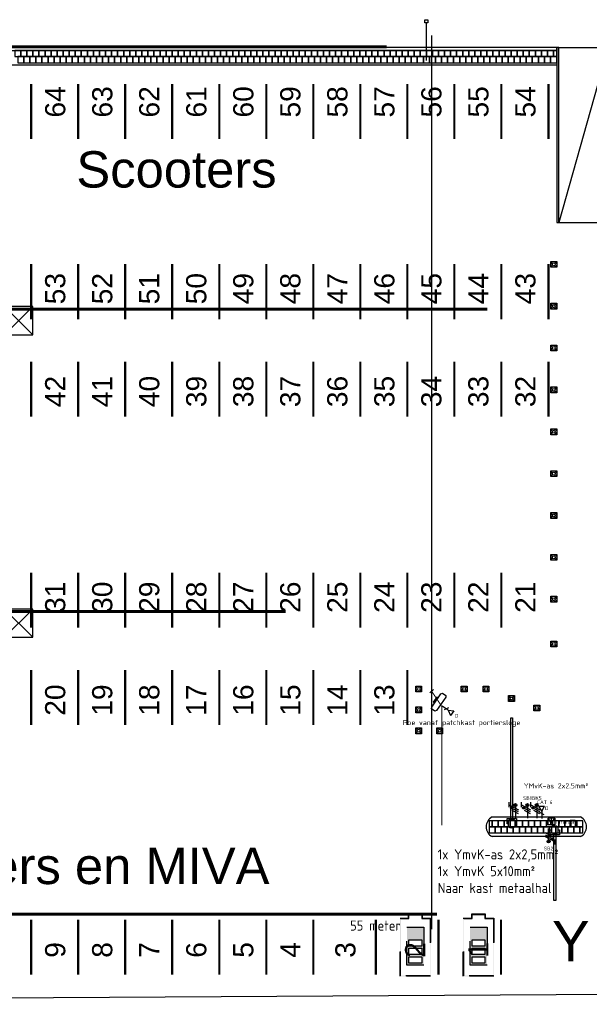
# Model space of a CAD drawing. Header units: millimetres. Extents: x 78245 to 370331, y -43659 to 214111.
# Tile 31 of 64: x 242807 to 271034, y -16599 to 32220. Entities that reach past the tile are written whole.
import ezdxf
from ezdxf.enums import TextEntityAlignment as Align
from ezdxf.lldxf.tags import DXFTag

# ---------------------------------------------------------------- set-up
doc = ezdxf.new("R2010")
doc.units = ezdxf.units.MM
doc.header["$LTSCALE"] = 100
doc.linetypes.add('ACAD_ISO03W100', pattern=[30, 12, -18])
for name, color, linetype in [('FM', 7, 'Continuous'), ('T--_90--_BETONRAND', 8, 'Continuous'), ('T--L90--_WEGEN', 8, 'Continuous'), ('T--L9032_HEKWERK', 210, 'FENCELINE1'), ('T--L9034_TOEGANGEN en lantaarnpalen--', 5, 'Continuous'), ('T--L9052_1988_Hemelwater_Afvoer', 153, 'HEMELWATER_AFVOER'), ('T--L9066_TRANSP_VOORZ_Auto', 8, 'ACAD_ISO03W100'), ('T--L9072_Bewegw_Wayfinding', 5, 'Continuous'), ('T--T9021--_Bouwdelen', 7, 'Continuous'), ('T--T9034_Toegangen', 1, 'Continuous'), ('T--T9041_VERHARDING_Parkeerplaats', 1, 'Continuous'), ('T--T9066_TRANSP_VOORZ_Auto', 170, 'Continuous'), ('T--WL9052--_Riolering', 200, 'VUIL_WATER_AFVOER'), ('T-EL906132--', 240, 'ELEKTRA'), ('T-EL906222--', 240, 'ELEKTRA'), ('T-EL906423--', 240, 'Continuous'), ('T-EL906441--', 240, 'ELEKTRA')]:
    doc.layers.add(name, color=color, linetype=linetype)
doc.styles.add('KW1C', font='arial.ttf', dxfattribs={"height": 250})
doc.styles.add('NORATT', font='isocp.shx')
doc.styles.add('STABICAD-018', font='ISOCP.SHX', dxfattribs={"height": 180})
doc.styles.get("Standard").update_dxf_attribs({"font": 'arial.ttf'})
doc.styles.add('TEKST', font='arial.ttf', dxfattribs={"height": 5000})
tags = doc.linetypes.add('ELEKTRA', pattern='A,12.7,-5.08,["EL",Standard,S=2.54,R=0,X=-2.54,Y=-1.27],-5.08', length=22.86).pattern_tags.tags
tags[6] = DXFTag(74, 10)
doc.linetypes.add('FENCELINE1', pattern='A,6.35,-2.54,[133,ltypeshp.shx,S=2.54,R=0,X=-2.54,Y=0],-2.54,25.4', length=36.83)
tags = doc.linetypes.add('HEMELWATER_AFVOER', pattern='A,12.7,-5.08,["HWA",Standard,S=2.54,R=0,X=-2.54,Y=-1.27],-7.62', length=25.4).pattern_tags.tags
tags[6] = DXFTag(74, 10)
tags = doc.linetypes.add('VUIL_WATER_AFVOER', pattern='A,12.7,-5.08,["VWA",Standard,S=2.54,R=0,X=-2.54,Y=-1.27],-7.62', length=25.4).pattern_tags.tags
tags[6] = DXFTag(74, 10)

# ---------------------------------------------------------------- blocks, each defined once
blk = doc.blocks.new('Electra symbool')
at = {"layer": 'T--L9066_TRANSP_VOORZ_Auto'}
h = blk.add_hatch(color=3, dxfattribs=at)
h.dxf.hatch_style = 1
h.paths.add_polyline_path([(0, -2875), (420, -2875), (420, -3085), (1090, -3085), (1090, -2875), (1510, -2875), (1510, 0), (0, 0)])
h.paths.add_polyline_path([(1490, -20), (1490, -2855), (1070, -2855), (1070, -3065), (440, -3065), (440, -2855), (20, -2855), (20, -20)], flags=16)
h.paths.add_polyline_path([(1175, -545), (1175, -2435), (335, -2435), (335, -545)], flags=0)
h.paths.add_polyline_path([(1070, -650), (1070, -965), (440, -965), (440, -650)], flags=0)
h.paths.add_polyline_path([(1070, -1070), (1070, -1385), (440, -1385), (440, -1070)], flags=0)
h.paths.add_polyline_path([(1070, -1490), (1070, -1805), (440, -1805), (440, -1490)], flags=0)
h = blk.add_hatch(color=3, dxfattribs=at)
h.dxf.hatch_style = 1
h.paths.add_polyline_path([(1175, -2435), (1175, -545), (335, -545), (335, -2435)])
h.paths.add_polyline_path([(440, -1805), (440, -1490), (1070, -1490), (1070, -1805)], flags=16)
h.paths.add_polyline_path([(440, -1385), (440, -1070), (1070, -1070), (1070, -1385)], flags=16)
h.paths.add_polyline_path([(440, -965), (440, -650), (1070, -650), (1070, -965)], flags=16)
at = {"layer": 'T--L9066_TRANSP_VOORZ_Auto', "color": 3}
for points in [[(0, 0), (1510, 0), (1510, -2875), (1090, -2875), (1090, -3085), (420, -3085), (420, -2875), (0, -2875)], [(20, -20), (1490, -20), (1490, -2855), (1070, -2855), (1070, -3065), (440, -3065), (440, -2855), (20, -2855)], [(335, -545), (1175, -545), (1175, -2435), (335, -2435)], [(440, -650), (1070, -650), (1070, -965), (440, -965)], [(440, -1070), (1070, -1070), (1070, -1385), (440, -1385)], [(440, -1490), (1070, -1490), (1070, -1805), (440, -1805)]]:
    blk.add_lwpolyline(points, close=True, dxfattribs=at)
blk = doc.blocks.new('Betonnen paaltje 29x29cm')
at = {"layer": 'T--_90--_BETONRAND', "linetype": 'Continuous'}
blk.add_lwpolyline([(-145, 145), (145, 145), (145, -145), (-145, -145)], close=True, dxfattribs=at)
for radius in [145, 75]:
    blk.add_circle((0, 0), radius, dxfattribs=at)
blk = doc.blocks.new('Wayfinding buiten publicatiescherm')
at = {"layer": 'T--L9072_Bewegw_Wayfinding', "linetype": 'Continuous'}
for points in [[(278, 872), (362, 905), (527, 791), (525, 701), (68, 44), (-16, 11), (-180, 125), (-178, 215)], [(136, 667), (74, 710), (-97, 463), (-35, 420)]]:
    blk.add_lwpolyline(points, close=True, dxfattribs=at)
blk = doc.blocks.new('9052_put_hwa')
at = {"linetype": 'Continuous'}
for p, q in [((700, 700), (-700, -700)), ((-700, 700), (700, -700))]:
    blk.add_line(p, q, dxfattribs=at)
blk.add_lwpolyline([(-700, -700), (700, -700), (700, 700), (-700, 700)], close=True, dxfattribs=at)
blk = doc.blocks.new('*U67')
at = {"layer": 'T--L9052_1988_Hemelwater_Afvoer'}
blk.add_blockref('9052_put_hwa', (0, 0), dxfattribs=at)
blk = doc.blocks.new('*U68')
at = {"layer": 'T--L9052_1988_Hemelwater_Afvoer', "color": 0, "linetype": 'ByBlock', "lineweight": -2, "transparency": 16777216}
for p in [(0, 15000), (35000, 15000), (0, 0), (35000, 0)]:
    blk.add_blockref('*U67', p, dxfattribs=at)
blk = doc.blocks.new('E00499')
at = {"linetype": 'Continuous'}
h = blk.add_hatch(color=0, dxfattribs=at)
h.paths.add_polyline_path([(-0.45, 1.92), (0.45, 1.92), (0.45, 2.37), (-0.45, 2.37)])
edge = h.paths.add_edge_path()
edge.add_line((0.45, 2.37), (0.45, 1.47))
at = {"color": 0, "linetype": 'Continuous'}
for p, q in [((1.59, 4.18), (-1.59, 4.18)), ((-0.45, 2.37), (-1.59, 4.18)), ((-1.59, 1), (-1.59, 4.18)), ((1.59, 1), (-1.59, 1)), ((-1.12, 4.18), (-1.12, 4.18)), ((-0.45, 2.37), (0.45, 2.37)), ((0, 3.39), (0, 4.52)), ((0.45, 2.37), (1.59, 4.18)), ((1.59, 4.18), (1.59, 1))]:
    blk.add_line(p, q, dxfattribs=at)
for points in [[(0, 4.18, 0.675, 0, 0), (0, 4.86, 0, 0, 0)], [(0, 3.73, 0.675, 0, 0), (0, 3.06, 0, 0, 0)]]:
    blk.add_lwpolyline(points, format="xyseb", dxfattribs=at)
blk.add_lwpolyline([(-0.45, 1.47), (0.45, 1.47), (0.45, 2.37), (-0.45, 2.37), (-0.45, 1.47)], dxfattribs=at)
at = {"color": 0, "linetype": 'Continuous', "style": 'STABICAD-018'}
for tag, p in [('TEXT1', (0, 6.68)), ('ARTICLECODE', (0, 2.59))]:
    blk.add_attdef(tag, text='', height=1.8, dxfattribs=at).set_placement(p, align=Align.MIDDLE)
blk = doc.blocks.new('E00078')
at = {"color": 0, "linetype": 'Continuous'}
for p, q in [((-3, 6.48), (-3, 8.98)), ((-3, 7.73), (1.5, 5.13)), ((1.5, 4.13), (-1.5, 5.87)), ((0, 6.75), (0, 1)), ((1.5, 3.13), (-1.5, 4.87))]:
    blk.add_line(p, q, dxfattribs=at)
for points, const_width in [([(-2.18, 6.12, 1), (-1.68, 6.12, 1)], 0.5), ([(-0.38, 7.5, 1), (0.38, 7.5, 1)], 0.75)]:
    blk.add_lwpolyline(points, format="xyb", close=True, dxfattribs=dict(at, const_width=const_width))
for centre, radius in [((-1.93, 6.12), 0.5), ((0, 7.5), 0.75)]:
    blk.add_circle(centre, radius, dxfattribs=at)
at = {"color": 0, "linetype": 'Continuous', "style": 'STABICAD-018'}
for tag, p in [('PANEL', (0, 14)), ('CIRCUIT', (0, 11)), ('SUBCIRCUIT', (4.5, 11)), ('ARTICLECODE', (0, 0))]:
    blk.add_attdef(tag, text='', height=1.8, dxfattribs=at).set_placement(p, align=Align.MIDDLE)
at = {"color": 0, "linetype": 'Continuous', "style": 'STABICAD-018', "flags": 1}
blk.add_attdef('POWERCODE', text='', height=1.8, dxfattribs=at).set_placement((13, 11), align=Align.MIDDLE)
blk = doc.blocks.new('E00152')
at = {"color": 0, "linetype": 'Continuous'}
for p, q in [((-1.44, 7), (1.44, 7)), ((0, 4.5), (-1.44, 7)), ((0, 4.5), (1.44, 7)), ((-1, 4), (1, 2.85)), ((0, 4.5), (0, 1))]:
    blk.add_line(p, q, dxfattribs=at)
at = {"color": 0, "linetype": 'Continuous', "style": 'STABICAD-018'}
for tag, p in [('COMMENT1', (0, 12)), ('DATACOM1', (0, 9)), ('TEXT1', (2.5, 6)), ('ARTICLECODE', (0, 0))]:
    blk.add_attdef(tag, text='', height=1.8, dxfattribs=at).set_placement(p, align=Align.MIDDLE)
blk = doc.blocks.new('66_parkeervak_markering')
at = {"layer": 'T--L9066_TRANSP_VOORZ_Auto', "ltscale": 0.25, "const_width": 110}
blk.add_lwpolyline([(0, 1365), (0, -1365)], dxfattribs=at)
blk = doc.blocks.new('*U114')
at = {"layer": 'T--L9066_TRANSP_VOORZ_Auto'}
blk.add_blockref('66_parkeervak_markering', (0, 0), dxfattribs=at)
blk = doc.blocks.new('*U115')
at = {"layer": 'T--L9066_TRANSP_VOORZ_Auto', "color": 0, "linetype": 'ByBlock', "lineweight": -2, "transparency": 16777216}
for p in [(0, 4830), (2330, 4830), (4660, 4830), (6990, 4830), (9320, 4830), (11650, 4830), (13980, 4830), (16310, 4830), (18640, 4830), (0, 0), (2330, 0), (4660, 0), (6990, 0), (9320, 0), (11650, 0), (13980, 0), (16310, 0), (18640, 0)]:
    blk.add_blockref('*U114', p, dxfattribs=at)
blk = doc.blocks.new('*U116')
at = {"layer": 'T--L9066_TRANSP_VOORZ_Auto'}
blk.add_blockref('66_parkeervak_markering', (0, 0), dxfattribs=at)
blk = doc.blocks.new('*U117')
at = {"layer": 'T--L9066_TRANSP_VOORZ_Auto', "color": 0, "linetype": 'ByBlock', "lineweight": -2, "transparency": 16777216}
for p in [(0, 4830), (2330, 4830), (4660, 4830), (6990, 4830), (9320, 4830), (11650, 4830), (13980, 4830), (16310, 4830), (18640, 4830), (20970, 4830), (23300, 4830), (25630, 4830), (0, 0), (2330, 0), (4660, 0), (6990, 0), (9320, 0), (11650, 0), (13980, 0), (16310, 0), (18640, 0), (20970, 0), (23300, 0), (25630, 0)]:
    blk.add_blockref('*U116', p, dxfattribs=at)
blk = doc.blocks.new('*U118')
at = {"layer": 'T--L9066_TRANSP_VOORZ_Auto'}
blk.add_blockref('66_parkeervak_markering', (0, 0), dxfattribs=at)
blk = doc.blocks.new('*U119')
at = {"layer": 'FM', "color": 0, "linetype": 'ByBlock', "lineweight": -2, "transparency": 16777216}
for p in [(0, 0), (2330, 0)]:
    blk.add_blockref('*U118', p, dxfattribs=at)
blk = doc.blocks.new('*U120')
at = {"layer": 'T--L9066_TRANSP_VOORZ_Auto'}
blk.add_blockref('66_parkeervak_markering', (0, 0), dxfattribs=at)
blk = doc.blocks.new('*U121')
at = {"layer": 'T--L9066_TRANSP_VOORZ_Auto', "color": 0, "linetype": 'ByBlock', "lineweight": -2, "transparency": 16777216}
for p in [(0, 0), (2330, 0), (4660, 0), (6990, 0), (9320, 0), (11650, 0), (13980, 0), (16310, 0), (18640, 0), (20970, 0), (23300, 0), (25630, 0)]:
    blk.add_blockref('*U120', p, dxfattribs=at)
blk = doc.blocks.new('*U122')
at = {"layer": 'T--L9066_TRANSP_VOORZ_Auto'}
blk.add_blockref('66_parkeervak_markering', (0, 0), dxfattribs=at)
blk = doc.blocks.new('*U123')
at = {"layer": 'T--L9066_TRANSP_VOORZ_Auto', "color": 0, "linetype": 'ByBlock', "lineweight": -2, "transparency": 16777216}
for p in [(0, 0), (2330, 0), (4660, 0), (6990, 0), (9320, 0), (11650, 0), (13980, 0), (16310, 0)]:
    blk.add_blockref('*U122', p, dxfattribs=at)
blk = doc.blocks.new('*U124')
at = {"layer": 'T--L9066_TRANSP_VOORZ_Auto'}
blk.add_blockref('66_parkeervak_markering', (0, 0), dxfattribs=at)
blk = doc.blocks.new('*U125')
at = {"layer": 'T--L9066_TRANSP_VOORZ_Auto', "color": 0, "linetype": 'ByBlock', "lineweight": -2, "transparency": 16777216}
for p in [(0, 0), (3100, 0), (6200, 0), (9300, 0)]:
    blk.add_blockref('*U124', p, dxfattribs=at)

msp = doc.modelspace()

# ---------------------------------------------------------------- linework, layer by layer
at = {"layer": 'T--_90--_BETONRAND'}
for p, q in [((269432.697, 30838.239), (269432.697, 22170.398)), ((205877.697, 29988.239), (269432.697, 29988.239))]:
    msp.add_line(p, q, dxfattribs=at)
at = {"layer": 'T--_90--_BETONRAND', "linetype": 'Continuous'}
for p, q in [((266218.593, -7311.636), (270598.593, -7311.636)), ((270598.593, -8281.636), (266218.593, -8281.636))]:
    msp.add_line(p, q, dxfattribs=at)
msp.add_lwpolyline([(269432.697, 30838.239), (204977.697, 30838.239), (204977.697, 30688.239), (269432.697, 30688.239)], close=True, dxfattribs=at)
at = {"layer": 'T--_90--_BETONRAND'}
msp.add_lwpolyline([(269432.697, 22170.398), (269532.697, 22170.398), (269532.697, 30838.239), (269432.697, 30838.239)], dxfattribs=at)
for points in [[(242860.697, 30688.239), (242560.697, 30688.239), (242560.697, 30388.239), (242860.697, 30388.239)], [(243010.697, 30388.239), (242710.697, 30388.239), (242710.697, 30088.239), (243010.697, 30088.239)], [(243160.697, 30688.239), (242860.697, 30688.239), (242860.697, 30388.239), (243160.697, 30388.239)], [(243310.697, 30388.239), (243010.697, 30388.239), (243010.697, 30088.239), (243310.697, 30088.239)], [(243460.697, 30688.239), (243160.697, 30688.239), (243160.697, 30388.239), (243460.697, 30388.239)], [(243610.697, 30388.239), (243310.697, 30388.239), (243310.697, 30088.239), (243610.697, 30088.239)], [(243760.697, 30688.239), (243460.697, 30688.239), (243460.697, 30388.239), (243760.697, 30388.239)], [(243910.697, 30388.239), (243610.697, 30388.239), (243610.697, 30088.239), (243910.697, 30088.239)], [(244060.697, 30688.239), (243760.697, 30688.239), (243760.697, 30388.239), (244060.697, 30388.239)], [(244210.697, 30388.239), (243910.697, 30388.239), (243910.697, 30088.239), (244210.697, 30088.239)], [(244360.697, 30688.239), (244060.697, 30688.239), (244060.697, 30388.239), (244360.697, 30388.239)], [(244510.697, 30388.239), (244210.697, 30388.239), (244210.697, 30088.239), (244510.697, 30088.239)], [(244660.697, 30688.239), (244360.697, 30688.239), (244360.697, 30388.239), (244660.697, 30388.239)], [(244810.697, 30388.239), (244510.697, 30388.239), (244510.697, 30088.239), (244810.697, 30088.239)], [(244960.697, 30688.239), (244660.697, 30688.239), (244660.697, 30388.239), (244960.697, 30388.239)], [(245110.697, 30388.239), (244810.697, 30388.239), (244810.697, 30088.239), (245110.697, 30088.239)], [(245260.697, 30688.239), (244960.697, 30688.239), (244960.697, 30388.239), (245260.697, 30388.239)], [(245410.697, 30388.239), (245110.697, 30388.239), (245110.697, 30088.239), (245410.697, 30088.239)], [(245560.697, 30688.239), (245260.697, 30688.239), (245260.697, 30388.239), (245560.697, 30388.239)], [(245710.697, 30388.239), (245410.697, 30388.239), (245410.697, 30088.239), (245710.697, 30088.239)], [(245860.697, 30688.239), (245560.697, 30688.239), (245560.697, 30388.239), (245860.697, 30388.239)], [(246010.697, 30388.239), (245710.697, 30388.239), (245710.697, 30088.239), (246010.697, 30088.239)], [(246160.697, 30688.239), (245860.697, 30688.239), (245860.697, 30388.239), (246160.697, 30388.239)], [(246310.697, 30388.239), (246010.697, 30388.239), (246010.697, 30088.239), (246310.697, 30088.239)], [(246460.697, 30688.239), (246160.697, 30688.239), (246160.697, 30388.239), (246460.697, 30388.239)], [(246610.697, 30388.239), (246310.697, 30388.239), (246310.697, 30088.239), (246610.697, 30088.239)], [(246760.697, 30688.239), (246460.697, 30688.239), (246460.697, 30388.239), (246760.697, 30388.239)], [(246910.697, 30388.239), (246610.697, 30388.239), (246610.697, 30088.239), (246910.697, 30088.239)], [(247060.697, 30688.239), (246760.697, 30688.239), (246760.697, 30388.239), (247060.697, 30388.239)], [(247210.697, 30388.239), (246910.697, 30388.239), (246910.697, 30088.239), (247210.697, 30088.239)], [(247360.697, 30688.239), (247060.697, 30688.239), (247060.697, 30388.239), (247360.697, 30388.239)], [(247510.697, 30388.239), (247210.697, 30388.239), (247210.697, 30088.239), (247510.697, 30088.239)], [(247660.697, 30688.239), (247360.697, 30688.239), (247360.697, 30388.239), (247660.697, 30388.239)], [(247810.697, 30388.239), (247510.697, 30388.239), (247510.697, 30088.239), (247810.697, 30088.239)], [(247960.697, 30688.239), (247660.697, 30688.239), (247660.697, 30388.239), (247960.697, 30388.239)], [(248110.697, 30388.239), (247810.697, 30388.239), (247810.697, 30088.239), (248110.697, 30088.239)], [(248260.697, 30688.239), (247960.697, 30688.239), (247960.697, 30388.239), (248260.697, 30388.239)], [(248410.697, 30388.239), (248110.697, 30388.239), (248110.697, 30088.239), (248410.697, 30088.239)], [(248560.697, 30688.239), (248260.697, 30688.239), (248260.697, 30388.239), (248560.697, 30388.239)], [(248710.697, 30388.239), (248410.697, 30388.239), (248410.697, 30088.239), (248710.697, 30088.239)], [(248860.697, 30688.239), (248560.697, 30688.239), (248560.697, 30388.239), (248860.697, 30388.239)], [(249010.697, 30388.239), (248710.697, 30388.239), (248710.697, 30088.239), (249010.697, 30088.239)], [(249160.697, 30688.239), (248860.697, 30688.239), (248860.697, 30388.239), (249160.697, 30388.239)], [(249310.697, 30388.239), (249010.697, 30388.239), (249010.697, 30088.239), (249310.697, 30088.239)], [(249460.697, 30688.239), (249160.697, 30688.239), (249160.697, 30388.239), (249460.697, 30388.239)], [(249610.697, 30388.239), (249310.697, 30388.239), (249310.697, 30088.239), (249610.697, 30088.239)], [(249760.697, 30688.239), (249460.697, 30688.239), (249460.697, 30388.239), (249760.697, 30388.239)], [(249910.697, 30388.239), (249610.697, 30388.239), (249610.697, 30088.239), (249910.697, 30088.239)], [(250060.697, 30688.239), (249760.697, 30688.239), (249760.697, 30388.239), (250060.697, 30388.239)], [(250210.697, 30388.239), (249910.697, 30388.239), (249910.697, 30088.239), (250210.697, 30088.239)], [(250360.697, 30688.239), (250060.697, 30688.239), (250060.697, 30388.239), (250360.697, 30388.239)], [(250510.697, 30388.239), (250210.697, 30388.239), (250210.697, 30088.239), (250510.697, 30088.239)], [(250660.697, 30688.239), (250360.697, 30688.239), (250360.697, 30388.239), (250660.697, 30388.239)], [(250810.697, 30388.239), (250510.697, 30388.239), (250510.697, 30088.239), (250810.697, 30088.239)], [(250960.697, 30688.239), (250660.697, 30688.239), (250660.697, 30388.239), (250960.697, 30388.239)], [(251110.697, 30388.239), (250810.697, 30388.239), (250810.697, 30088.239), (251110.697, 30088.239)], [(251260.697, 30688.239), (250960.697, 30688.239), (250960.697, 30388.239), (251260.697, 30388.239)], [(251410.697, 30388.239), (251110.697, 30388.239), (251110.697, 30088.239), (251410.697, 30088.239)], [(251560.697, 30688.239), (251260.697, 30688.239), (251260.697, 30388.239), (251560.697, 30388.239)], [(251710.697, 30388.239), (251410.697, 30388.239), (251410.697, 30088.239), (251710.697, 30088.239)], [(251860.697, 30688.239), (251560.697, 30688.239), (251560.697, 30388.239), (251860.697, 30388.239)], [(252010.697, 30388.239), (251710.697, 30388.239), (251710.697, 30088.239), (252010.697, 30088.239)], [(252160.697, 30688.239), (251860.697, 30688.239), (251860.697, 30388.239), (252160.697, 30388.239)], [(252310.697, 30388.239), (252010.697, 30388.239), (252010.697, 30088.239), (252310.697, 30088.239)], [(252460.697, 30688.239), (252160.697, 30688.239), (252160.697, 30388.239), (252460.697, 30388.239)], [(252610.697, 30388.239), (252310.697, 30388.239), (252310.697, 30088.239), (252610.697, 30088.239)], [(252760.697, 30688.239), (252460.697, 30688.239), (252460.697, 30388.239), (252760.697, 30388.239)], [(252910.697, 30388.239), (252610.697, 30388.239), (252610.697, 30088.239), (252910.697, 30088.239)], [(253060.697, 30688.239), (252760.697, 30688.239), (252760.697, 30388.239), (253060.697, 30388.239)], [(253210.697, 30388.239), (252910.697, 30388.239), (252910.697, 30088.239), (253210.697, 30088.239)], [(253360.697, 30688.239), (253060.697, 30688.239), (253060.697, 30388.239), (253360.697, 30388.239)], [(253510.697, 30388.239), (253210.697, 30388.239), (253210.697, 30088.239), (253510.697, 30088.239)], [(253660.697, 30688.239), (253360.697, 30688.239), (253360.697, 30388.239), (253660.697, 30388.239)], [(253810.697, 30388.239), (253510.697, 30388.239), (253510.697, 30088.239), (253810.697, 30088.239)], [(253960.697, 30688.239), (253660.697, 30688.239), (253660.697, 30388.239), (253960.697, 30388.239)], [(254110.697, 30388.239), (253810.697, 30388.239), (253810.697, 30088.239), (254110.697, 30088.239)], [(254260.697, 30688.239), (253960.697, 30688.239), (253960.697, 30388.239), (254260.697, 30388.239)], [(254410.697, 30388.239), (254110.697, 30388.239), (254110.697, 30088.239), (254410.697, 30088.239)], [(254560.697, 30688.239), (254260.697, 30688.239), (254260.697, 30388.239), (254560.697, 30388.239)], [(254710.697, 30388.239), (254410.697, 30388.239), (254410.697, 30088.239), (254710.697, 30088.239)], [(254860.697, 30688.239), (254560.697, 30688.239), (254560.697, 30388.239), (254860.697, 30388.239)], [(255010.697, 30388.239), (254710.697, 30388.239), (254710.697, 30088.239), (255010.697, 30088.239)], [(255160.697, 30688.239), (254860.697, 30688.239), (254860.697, 30388.239), (255160.697, 30388.239)], [(255310.697, 30388.239), (255010.697, 30388.239), (255010.697, 30088.239), (255310.697, 30088.239)], [(255460.697, 30688.239), (255160.697, 30688.239), (255160.697, 30388.239), (255460.697, 30388.239)], [(255610.697, 30388.239), (255310.697, 30388.239), (255310.697, 30088.239), (255610.697, 30088.239)], [(255760.697, 30688.239), (255460.697, 30688.239), (255460.697, 30388.239), (255760.697, 30388.239)], [(255910.697, 30388.239), (255610.697, 30388.239), (255610.697, 30088.239), (255910.697, 30088.239)], [(256060.697, 30688.239), (255760.697, 30688.239), (255760.697, 30388.239), (256060.697, 30388.239)], [(256210.697, 30388.239), (255910.697, 30388.239), (255910.697, 30088.239), (256210.697, 30088.239)], [(256360.697, 30688.239), (256060.697, 30688.239), (256060.697, 30388.239), (256360.697, 30388.239)], [(256510.697, 30388.239), (256210.697, 30388.239), (256210.697, 30088.239), (256510.697, 30088.239)], [(256660.697, 30688.239), (256360.697, 30688.239), (256360.697, 30388.239), (256660.697, 30388.239)], [(256810.697, 30388.239), (256510.697, 30388.239), (256510.697, 30088.239), (256810.697, 30088.239)], [(256960.697, 30688.239), (256660.697, 30688.239), (256660.697, 30388.239), (256960.697, 30388.239)], [(257110.697, 30388.239), (256810.697, 30388.239), (256810.697, 30088.239), (257110.697, 30088.239)], [(257260.697, 30688.239), (256960.697, 30688.239), (256960.697, 30388.239), (257260.697, 30388.239)], [(257410.697, 30388.239), (257110.697, 30388.239), (257110.697, 30088.239), (257410.697, 30088.239)], [(257560.697, 30688.239), (257260.697, 30688.239), (257260.697, 30388.239), (257560.697, 30388.239)], [(257710.697, 30388.239), (257410.697, 30388.239), (257410.697, 30088.239), (257710.697, 30088.239)], [(257860.697, 30688.239), (257560.697, 30688.239), (257560.697, 30388.239), (257860.697, 30388.239)], [(258010.697, 30388.239), (257710.697, 30388.239), (257710.697, 30088.239), (258010.697, 30088.239)], [(258160.697, 30688.239), (257860.697, 30688.239), (257860.697, 30388.239), (258160.697, 30388.239)], [(258310.697, 30388.239), (258010.697, 30388.239), (258010.697, 30088.239), (258310.697, 30088.239)], [(258460.697, 30688.239), (258160.697, 30688.239), (258160.697, 30388.239), (258460.697, 30388.239)], [(258610.697, 30388.239), (258310.697, 30388.239), (258310.697, 30088.239), (258610.697, 30088.239)], [(258760.697, 30688.239), (258460.697, 30688.239), (258460.697, 30388.239), (258760.697, 30388.239)], [(258910.697, 30388.239), (258610.697, 30388.239), (258610.697, 30088.239), (258910.697, 30088.239)], [(259060.697, 30688.239), (258760.697, 30688.239), (258760.697, 30388.239), (259060.697, 30388.239)], [(259210.697, 30388.239), (258910.697, 30388.239), (258910.697, 30088.239), (259210.697, 30088.239)], [(259360.697, 30688.239), (259060.697, 30688.239), (259060.697, 30388.239), (259360.697, 30388.239)], [(259510.697, 30388.239), (259210.697, 30388.239), (259210.697, 30088.239), (259510.697, 30088.239)], [(259660.697, 30688.239), (259360.697, 30688.239), (259360.697, 30388.239), (259660.697, 30388.239)], [(259810.697, 30388.239), (259510.697, 30388.239), (259510.697, 30088.239), (259810.697, 30088.239)], [(259960.697, 30688.239), (259660.697, 30688.239), (259660.697, 30388.239), (259960.697, 30388.239)], [(260110.697, 30388.239), (259810.697, 30388.239), (259810.697, 30088.239), (260110.697, 30088.239)], [(260260.697, 30688.239), (259960.697, 30688.239), (259960.697, 30388.239), (260260.697, 30388.239)], [(260410.697, 30388.239), (260110.697, 30388.239), (260110.697, 30088.239), (260410.697, 30088.239)], [(260560.697, 30688.239), (260260.697, 30688.239), (260260.697, 30388.239), (260560.697, 30388.239)], [(260710.697, 30388.239), (260410.697, 30388.239), (260410.697, 30088.239), (260710.697, 30088.239)], [(260860.697, 30688.239), (260560.697, 30688.239), (260560.697, 30388.239), (260860.697, 30388.239)], [(261010.697, 30388.239), (260710.697, 30388.239), (260710.697, 30088.239), (261010.697, 30088.239)], [(261160.697, 30688.239), (260860.697, 30688.239), (260860.697, 30388.239), (261160.697, 30388.239)], [(261310.697, 30388.239), (261010.697, 30388.239), (261010.697, 30088.239), (261310.697, 30088.239)], [(261460.697, 30688.239), (261160.697, 30688.239), (261160.697, 30388.239), (261460.697, 30388.239)], [(261610.697, 30388.239), (261310.697, 30388.239), (261310.697, 30088.239), (261610.697, 30088.239)], [(261760.697, 30688.239), (261460.697, 30688.239), (261460.697, 30388.239), (261760.697, 30388.239)], [(261910.697, 30388.239), (261610.697, 30388.239), (261610.697, 30088.239), (261910.697, 30088.239)], [(262060.697, 30688.239), (261760.697, 30688.239), (261760.697, 30388.239), (262060.697, 30388.239)], [(262210.697, 30388.239), (261910.697, 30388.239), (261910.697, 30088.239), (262210.697, 30088.239)], [(262360.697, 30688.239), (262060.697, 30688.239), (262060.697, 30388.239), (262360.697, 30388.239)], [(262510.697, 30388.239), (262210.697, 30388.239), (262210.697, 30088.239), (262510.697, 30088.239)], [(262660.697, 30688.239), (262360.697, 30688.239), (262360.697, 30388.239), (262660.697, 30388.239)], [(262810.697, 30388.239), (262510.697, 30388.239), (262510.697, 30088.239), (262810.697, 30088.239)], [(262960.697, 30688.239), (262660.697, 30688.239), (262660.697, 30388.239), (262960.697, 30388.239)], [(263110.697, 30388.239), (262810.697, 30388.239), (262810.697, 30088.239), (263110.697, 30088.239)], [(263260.697, 30688.239), (262960.697, 30688.239), (262960.697, 30388.239), (263260.697, 30388.239)], [(263410.697, 30388.239), (263110.697, 30388.239), (263110.697, 30088.239), (263410.697, 30088.239)], [(263560.697, 30688.239), (263260.697, 30688.239), (263260.697, 30388.239), (263560.697, 30388.239)], [(263710.697, 30388.239), (263410.697, 30388.239), (263410.697, 30088.239), (263710.697, 30088.239)], [(263860.697, 30688.239), (263560.697, 30688.239), (263560.697, 30388.239), (263860.697, 30388.239)], [(264010.697, 30388.239), (263710.697, 30388.239), (263710.697, 30088.239), (264010.697, 30088.239)], [(264160.697, 30688.239), (263860.697, 30688.239), (263860.697, 30388.239), (264160.697, 30388.239)], [(264310.697, 30388.239), (264010.697, 30388.239), (264010.697, 30088.239), (264310.697, 30088.239)], [(264460.697, 30688.239), (264160.697, 30688.239), (264160.697, 30388.239), (264460.697, 30388.239)], [(264610.697, 30388.239), (264310.697, 30388.239), (264310.697, 30088.239), (264610.697, 30088.239)], [(264760.697, 30688.239), (264460.697, 30688.239), (264460.697, 30388.239), (264760.697, 30388.239)], [(264910.697, 30388.239), (264610.697, 30388.239), (264610.697, 30088.239), (264910.697, 30088.239)], [(265060.697, 30688.239), (264760.697, 30688.239), (264760.697, 30388.239), (265060.697, 30388.239)], [(265210.697, 30388.239), (264910.697, 30388.239), (264910.697, 30088.239), (265210.697, 30088.239)], [(265360.697, 30688.239), (265060.697, 30688.239), (265060.697, 30388.239), (265360.697, 30388.239)], [(265510.697, 30388.239), (265210.697, 30388.239), (265210.697, 30088.239), (265510.697, 30088.239)], [(265660.697, 30688.239), (265360.697, 30688.239), (265360.697, 30388.239), (265660.697, 30388.239)], [(265810.697, 30388.239), (265510.697, 30388.239), (265510.697, 30088.239), (265810.697, 30088.239)], [(265960.697, 30688.239), (265660.697, 30688.239), (265660.697, 30388.239), (265960.697, 30388.239)], [(266110.697, 30388.239), (265810.697, 30388.239), (265810.697, 30088.239), (266110.697, 30088.239)], [(266260.697, 30688.239), (265960.697, 30688.239), (265960.697, 30388.239), (266260.697, 30388.239)], [(266410.697, 30388.239), (266110.697, 30388.239), (266110.697, 30088.239), (266410.697, 30088.239)], [(266560.697, 30688.239), (266260.697, 30688.239), (266260.697, 30388.239), (266560.697, 30388.239)], [(266710.697, 30388.239), (266410.697, 30388.239), (266410.697, 30088.239), (266710.697, 30088.239)], [(266860.697, 30688.239), (266560.697, 30688.239), (266560.697, 30388.239), (266860.697, 30388.239)], [(267010.697, 30388.239), (266710.697, 30388.239), (266710.697, 30088.239), (267010.697, 30088.239)], [(267160.697, 30688.239), (266860.697, 30688.239), (266860.697, 30388.239), (267160.697, 30388.239)], [(267310.697, 30388.239), (267010.697, 30388.239), (267010.697, 30088.239), (267310.697, 30088.239)], [(267460.697, 30688.239), (267160.697, 30688.239), (267160.697, 30388.239), (267460.697, 30388.239)], [(267610.697, 30388.239), (267310.697, 30388.239), (267310.697, 30088.239), (267610.697, 30088.239)], [(267760.697, 30688.239), (267460.697, 30688.239), (267460.697, 30388.239), (267760.697, 30388.239)], [(267910.697, 30388.239), (267610.697, 30388.239), (267610.697, 30088.239), (267910.697, 30088.239)], [(268060.697, 30688.239), (267760.697, 30688.239), (267760.697, 30388.239), (268060.697, 30388.239)], [(268210.697, 30388.239), (267910.697, 30388.239), (267910.697, 30088.239), (268210.697, 30088.239)], [(268360.697, 30688.239), (268060.697, 30688.239), (268060.697, 30388.239), (268360.697, 30388.239)], [(268510.697, 30388.239), (268210.697, 30388.239), (268210.697, 30088.239), (268510.697, 30088.239)], [(268660.697, 30688.239), (268360.697, 30688.239), (268360.697, 30388.239), (268660.697, 30388.239)], [(268810.697, 30388.239), (268510.697, 30388.239), (268510.697, 30088.239), (268810.697, 30088.239)], [(268960.697, 30688.239), (268660.697, 30688.239), (268660.697, 30388.239), (268960.697, 30388.239)], [(269110.697, 30388.239), (268810.697, 30388.239), (268810.697, 30088.239), (269110.697, 30088.239)], [(269260.697, 30688.239), (268960.697, 30688.239), (268960.697, 30388.239), (269260.697, 30388.239)], [(269432.697, 30388.239), (269110.697, 30388.239), (269110.697, 30088.239), (269432.697, 30088.239)], [(269432.697, 30688.239), (269260.697, 30688.239), (269260.697, 30388.239), (269432.697, 30388.239)], [(266218.593, -7496.636), (266068.593, -7496.636), (266068.593, -7796.636), (266218.593, -7796.636)], [(266368.593, -7796.636), (266068.593, -7796.636), (266068.593, -8096.636), (266368.593, -8096.636)], [(266518.593, -7496.636), (266218.593, -7496.636), (266218.593, -7796.636), (266518.593, -7796.636)], [(266668.593, -7796.636), (266368.593, -7796.636), (266368.593, -8096.636), (266668.593, -8096.636)], [(266818.593, -7496.636), (266518.593, -7496.636), (266518.593, -7796.636), (266818.593, -7796.636)], [(266968.593, -7796.636), (266668.593, -7796.636), (266668.593, -8096.636), (266968.593, -8096.636)], [(267118.593, -7496.636), (266818.593, -7496.636), (266818.593, -7796.636), (267118.593, -7796.636)], [(267268.593, -7796.636), (266968.593, -7796.636), (266968.593, -8096.636), (267268.593, -8096.636)], [(267418.593, -7496.636), (267118.593, -7496.636), (267118.593, -7796.636), (267418.593, -7796.636)], [(267568.593, -7796.636), (267268.593, -7796.636), (267268.593, -8096.636), (267568.593, -8096.636)], [(267718.593, -7496.636), (267418.593, -7496.636), (267418.593, -7796.636), (267718.593, -7796.636)], [(267868.593, -7796.636), (267568.593, -7796.636), (267568.593, -8096.636), (267868.593, -8096.636)], [(268018.593, -7496.636), (267718.593, -7496.636), (267718.593, -7796.636), (268018.593, -7796.636)], [(268168.593, -7796.636), (267868.593, -7796.636), (267868.593, -8096.636), (268168.593, -8096.636)], [(268318.593, -7496.636), (268018.593, -7496.636), (268018.593, -7796.636), (268318.593, -7796.636)], [(268468.593, -7796.636), (268168.593, -7796.636), (268168.593, -8096.636), (268468.593, -8096.636)], [(268618.593, -7496.636), (268318.593, -7496.636), (268318.593, -7796.636), (268618.593, -7796.636)], [(268768.593, -7796.636), (268468.593, -7796.636), (268468.593, -8096.636), (268768.593, -8096.636)], [(268918.593, -7496.636), (268618.593, -7496.636), (268618.593, -7796.636), (268918.593, -7796.636)], [(269068.593, -7796.636), (268768.593, -7796.636), (268768.593, -8096.636), (269068.593, -8096.636)], [(269218.593, -7496.636), (268918.593, -7496.636), (268918.593, -7796.636), (269218.593, -7796.636)], [(269368.593, -7796.636), (269068.593, -7796.636), (269068.593, -8096.636), (269368.593, -8096.636)], [(269518.593, -7496.636), (269218.593, -7496.636), (269218.593, -7796.636), (269518.593, -7796.636)], [(269668.593, -7796.636), (269368.593, -7796.636), (269368.593, -8096.636), (269668.593, -8096.636)], [(269818.593, -7496.636), (269518.593, -7496.636), (269518.593, -7796.636), (269818.593, -7796.636)], [(269968.593, -7796.636), (269668.593, -7796.636), (269668.593, -8096.636), (269968.593, -8096.636)], [(270118.593, -7496.636), (269818.593, -7496.636), (269818.593, -7796.636), (270118.593, -7796.636)], [(270268.593, -7796.636), (269968.593, -7796.636), (269968.593, -8096.636), (270268.593, -8096.636)], [(270418.593, -7496.636), (270118.593, -7496.636), (270118.593, -7796.636), (270418.593, -7796.636)], [(270568.593, -7796.636), (270268.593, -7796.636), (270268.593, -8096.636), (270568.593, -8096.636)], [(270718.593, -7496.636), (270418.593, -7496.636), (270418.593, -7796.636), (270718.593, -7796.636)], [(270718.593, -7796.636), (270568.593, -7796.636), (270568.593, -8096.636), (270718.593, -8096.636)]]:
    msp.add_lwpolyline(points, close=True, dxfattribs=at)
at = {"layer": 'T--_90--_BETONRAND', "linetype": 'Continuous'}
for centre, start, end in [((266460.634, -7796.636), 116.5217184, 243.4782816), ((270356.551, -7796.636), 296.5217184, 63.4782816)]:
    msp.add_arc(centre, 542.042, start, end, dxfattribs=at)
at = {"layer": 'T--L90--_WEGEN', "linetype": 'Continuous'}
msp.add_lwpolyline([(269532.697, 30838.239), (274412.697, 30838.239), (271972.697, 30838.239), (269532.697, 22170.398), (274412.697, 22170.398), (271972.697, 30838.239)], dxfattribs=at)
at = {"layer": 'T--L9032_HEKWERK'}
msp.add_line((187879.26, -16599.371), (274607.697, -16078.761), dxfattribs=at)
msp.add_lwpolyline([(262952.697, 32070.439), (262877.697, 32070.439), (262877.697, 32220.439), (263027.697, 32220.439), (263027.697, 32070.439)], close=True, dxfattribs=at)
msp.add_lwpolyline([(262952.697, 32070.439), (262952.697, 30190.41), (262952.697, 30190.41)], dxfattribs=at)
at = {"layer": 'T--L9034_TOEGANGEN en lantaarnpalen--', "color": 1}
for points in [[(267143.593, -7391.397), (267143.593, -2391.39), (267233.751, -2391.39), (267233.434, -7391.397)], [(266958.593, -7646.636), (266958.593, -7391.39), (267418.593, -7391.39), (267418.593, -7646.636)], [(269558.593, -7946.636), (269558.593, -8201.881), (269098.593, -8201.881), (269098.593, -7946.636)], [(269373.593, -8201.874), (269373.593, -11451.881), (269283.434, -11451.881), (269283.751, -8201.874)]]:
    msp.add_lwpolyline(points, dxfattribs=at)
at = {"layer": 'T--L9034_TOEGANGEN en lantaarnpalen--'}
for points in [[(267018.593, -7646.636), (266958.593, -7646.636)], [(267418.593, -7646.636), (267358.593, -7646.636)], [(269098.593, -7946.636), (269158.593, -7946.636)], [(269498.593, -7946.636), (269558.593, -7946.636)]]:
    msp.add_lwpolyline(points, dxfattribs=at)
for points in [[(267018.593, -7496.636), (267018.593, -7796.636, 0.294117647), (267358.593, -7796.636), (267358.593, -7496.636, 0.294117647)], [(269498.593, -8096.636), (269498.593, -7796.636, 0.294117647), (269158.593, -7796.636), (269158.593, -8096.636, 0.294117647)]]:
    msp.add_lwpolyline(points, format="xyb", close=True, dxfattribs=at)
at = {"layer": 'T--L9034_TOEGANGEN en lantaarnpalen--', "color": 5}
msp.add_lwpolyline([(270078.593, -7796.636), (270078.593, -7466.636), (270328.593, -7466.636), (270328.593, -7796.636)], close=True, dxfattribs=at)
at = {"layer": 'T--WL9052--_Riolering', "const_width": 150}
for points in [[(110206.197, 65016.686), (110225.531, -11629.761), (110725.531, -12129.761), (263486.197, -12129.761)], [(110225.531, 31370.239), (110725.531, 30870.239), (260986.197, 30870.239)], [(110225.531, 18370.239), (110725.531, 17870.239), (265986.197, 17870.239)], [(110225.531, 3370.239), (110725.531, 2870.239), (255986.197, 2870.239)]]:
    msp.add_lwpolyline(points, dxfattribs=at)
at = {"layer": 'T-EL906222--', "linetype": 'Continuous'}
msp.add_line((263134.74, -1161.517), (263310.658, -997.47), dxfattribs=at)
at = {"layer": 'T-EL906222--', "const_width": 50}
for points in [[(263222.699, 31437.367), (263222.699, -12884.407)], [(263222.699, -1079.493), (263726.269, -1837.136), (263726.269, -7721.259)]]:
    msp.add_lwpolyline(points, dxfattribs=at)

# ---------------------------------------------------------------- block references
at = {"layer": 'FM'}
msp.add_blockref('*U119', (264347.697, 3436.239), dxfattribs=at)
at = {"layer": 'T--_90--_BETONRAND', "linetype": 'Continuous'}
for p in [(269273.213, 20092.594), (269273.213, 18016.594), (269273.213, 15940.594), (269273.213, 13864.594), (269273.213, 11788.594), (269273.213, 9712.594), (269273.213, 7636.594), (269273.213, 5560.594), (269273.213, 3484.594), (269273.213, 1263.594), (262578.593, -966.636), (264828.593, -966.636), (265918.593, -966.636), (267177.403, -1437.521), (262578.593, -2001.636), (268436.213, -1908.406), (262578.593, -3036.636), (263618.593, -3036.636)]:
    msp.add_blockref('Betonnen paaltje 29x29cm', p, dxfattribs=at)
at = {"layer": 'T--L9034_TOEGANGEN en lantaarnpalen--', "linetype": 'Continuous'}
msp.add_blockref('Wayfinding buiten publicatiescherm', (263401.149, -2073.29), dxfattribs=at)
at = {"layer": 'T--L9052_1988_Hemelwater_Afvoer'}
msp.add_blockref('*U68', (207750.169, 2299.411), dxfattribs=at)
at = {"layer": 'T--L9066_TRANSP_VOORZ_Auto'}
for name, p in [('*U121', (243377.697, 27673.239)), ('*U117', (243377.697, 13906.239)), ('*U115', (243377.697, -1393.761)), ('*U123', (238717.697, -13763.761)), ('*U125', (257357.697, -13763.761))]:
    msp.add_blockref(name, p, dxfattribs=at)
at = {"layer": 'T--L9066_TRANSP_VOORZ_Auto', "rotation": 180}
for p in [(263168.225, -15205.781), (266300.249, -15205.781)]:
    msp.add_blockref('Electra symbool', p, dxfattribs=at)
at = {"layer": 'T-EL906222--', "linetype": 'Continuous'}
ref = msp.add_blockref('E00078', (267968.955, -7475.682), dxfattribs=dict(at, xscale=100, yscale=100, zscale=100))
ref.add_attrib('CIRCUIT', 'SB1', dxfattribs={"layer": '0', "color": 2, "linetype": 'Continuous', "height": 180, "style": 'STABICAD-018'}).set_placement((267968.955, -6375.682), align=Align.MIDDLE)
ref = msp.add_blockref('E00078', (268432.654, -7475.682), dxfattribs=dict(at, xscale=100, yscale=100, zscale=100))
ref.add_attrib('CIRCUIT', 'BK5', dxfattribs={"layer": '0', "color": 2, "linetype": 'Continuous', "height": 180, "style": 'STABICAD-018'}).set_placement((268432.654, -6375.682), align=Align.MIDDLE)
at = {"layer": 'T-EL906222--', "linetype": 'Continuous', "xscale": 100, "yscale": 100, "zscale": 100}
msp.add_blockref('E00078', (267368.955, -7475.682), dxfattribs=at)
at = {"layer": 'T-EL906222--', "linetype": 'Continuous'}
ref = msp.add_blockref('E00078', (269018.955, -7775.682), dxfattribs=dict(at, xscale=100, yscale=100, zscale=100, rotation=180))
ref.add_attrib('CIRCUIT', 'SB2', dxfattribs={"layer": '0', "color": 2, "linetype": 'Continuous', "height": 180, "style": 'STABICAD-018'}).set_placement((269018.955, -8875.682), align=Align.MIDDLE)
at = {"layer": 'T-EL906423--', "linetype": 'Continuous'}
ref = msp.add_blockref('E00499', (269162.865, -7794.692), dxfattribs=dict(at, xscale=100, yscale=100, zscale=100))
ref.add_attrib('TEXT1', 'intercom ', dxfattribs={"layer": '0', "linetype": 'Continuous', "height": 180, "style": 'STABICAD-018'}).set_placement((269970.655, -7557.952), align=Align.MIDDLE)
at = {"layer": 'T-EL906441--', "linetype": 'Continuous'}
ref = msp.add_blockref('E00152', (263665.598, -1761.008), dxfattribs=dict(at, xscale=100, yscale=100, zscale=100, rotation=235.1933765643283))
ref.add_attrib('COMMENT1', 'Poe vanaf patchkast portiersloge', dxfattribs={"layer": '0', "color": 1, "linetype": 'Continuous', "height": 250, "style": 'STABICAD-018'}).set_placement((264706.678, -2665.998), align=Align.MIDDLE)
ref.add_attrib('TEXT1', 'D', dxfattribs={"layer": '0', "color": 1, "linetype": 'Continuous', "height": 180, "style": 'STABICAD-018'}).set_placement((264459.617, -2293.748), align=Align.MIDDLE)
ref = msp.add_blockref('E00152', (268673.926, -7480.078), dxfattribs=dict(at, xscale=100, yscale=100, zscale=100))
ref.add_attrib('COMMENT1', 'CAT 6', dxfattribs={"layer": '0', "color": 1, "linetype": 'Continuous', "height": 180, "style": 'STABICAD-018'}).set_placement((268829.586, -6580.078), align=Align.MIDDLE)
ref.add_attrib('TEXT1', 'D', dxfattribs={"layer": '0', "color": 1, "linetype": 'Continuous', "height": 180, "style": 'STABICAD-018'}).set_placement((268923.926, -6880.078), align=Align.MIDDLE)

# ---------------------------------------------------------------- texts
at = {"layer": 'T--T9021--_Bouwdelen', "style": 'KW1C'}
msp.add_text('Y', height=2000, dxfattribs=at).set_placement((269186.414, -14467.73))
at = {"layer": 'T--T9034_Toegangen', "color": 1, "insert": (192995.217, -8837.878), "char_height": 1800, "width": 100148.36808, "attachment_point": 1, "style": 'KW1C'}
msp.add_mtext('\\pxsm0.8;Parkeren Studenten, bezoekers, medewerkers en MIVA', dxfattribs=at)
at = {"layer": 'T--T9041_VERHARDING_Parkeerplaats', "linetype": 'Continuous', "style": 'KW1C'}
msp.add_text('Scooters', height=1800, dxfattribs=at).set_placement((245615.498, 23897.851))
at = {"layer": 'T--T9066_TRANSP_VOORZ_Auto', "style": 'TEKST'}
for s, p in [('64', (245067.183, 27368.406)), ('63', (247397.183, 27368.406)), ('62', (249727.183, 27368.406)), ('60', (254387.183, 27368.406)), ('59', (256717.183, 27368.406)), ('58', (259047.183, 27368.406)), ('57', (261377.183, 27368.406)), ('56', (263707.183, 27368.406)), ('55', (266037.183, 27368.406)), ('54', (268367.183, 27368.406)), ('61', (252057.183, 27368.406)), ('53', (245065.253, 18107.781)), ('52', (247395.253, 18107.781)), ('51', (249725.253, 18107.781)), ('50', (252055.253, 18107.781)), ('49', (254385.253, 18107.781)), ('48', (256715.253, 18107.781)), ('47', (259045.253, 18107.781)), ('46', (261375.253, 18107.781)), ('45', (263705.253, 18107.781)), ('44', (266035.253, 18107.781)), ('43', (268365.253, 18107.781)), ('42', (245065.253, 13007.781)), ('41', (247395.253, 13007.781)), ('40', (249725.253, 13007.781)), ('39', (252055.253, 13007.781)), ('38', (254385.253, 13007.781)), ('37', (256715.253, 13007.781)), ('36', (259045.253, 13007.781)), ('35', (261375.253, 13007.781)), ('34', (263705.253, 13007.781)), ('33', (266035.253, 13007.781)), ('32', (268365.253, 13007.781)), ('31', (245065.253, 2807.781)), ('30', (247395.253, 2807.781)), ('29', (249725.253, 2807.781)), ('28', (252055.253, 2807.781)), ('27', (254385.253, 2807.781)), ('26', (256715.253, 2807.781)), ('25', (259045.253, 2807.781)), ('24', (261375.253, 2807.781)), ('23', (263705.253, 2807.781)), ('22', (266035.253, 2807.781)), ('21', (268365.253, 2807.781)), ('20', (245065.253, -2292.219)), ('19', (247395.253, -2292.219)), ('18', (249725.253, -2292.219)), ('17', (252055.253, -2292.219)), ('16', (254385.253, -2292.219)), ('15', (256715.253, -2292.219)), ('14', (259045.253, -2292.219)), ('13', (261375.253, -2292.219)), ('9', (245065.253, -14292.219)), ('8', (247395.253, -14292.219)), ('7', (249725.253, -14292.219)), ('6', (252055.253, -14292.219)), ('5', (254385.253, -14292.219)), ('4', (256715.253, -14292.219)), ('3', (259446.272, -14292.219)), ('2', (262903.228, -14292.219)), ('1', (266035.253, -14292.219))]:
    msp.add_text(s, height=1000, rotation=90, dxfattribs=at).set_placement(p)
at = {"layer": 'T-EL906132--', "char_height": 500, "attachment_point": 1, "style": 'NORATT'}
for s, width, insert in [('1x YmvK-as 2x2,5mm²\\P1x YmvK 5x10mm²\\PNaar kast metaalhal', 7310.8357, (263518.421, -8914.274)), ('55 meter', 4414.14082, (259182.06, -12445.431))]:
    msp.add_mtext_dynamic_manual_height_columns(s, width=width, gutter_width=2500, heights=[0], dxfattribs=dict(at, insert=insert))
at = {"layer": 'T-EL906441--', "insert": (267780.942, -5641.084), "char_height": 250, "attachment_point": 1, "style": 'STABICAD-018'}
msp.add_mtext_dynamic_manual_height_columns('{\\C1;YMvK-as 2x2.5mm²}', width=3161.70806, gutter_width=900, heights=[0], dxfattribs=at)

doc.saveas('drawing.dxf')
